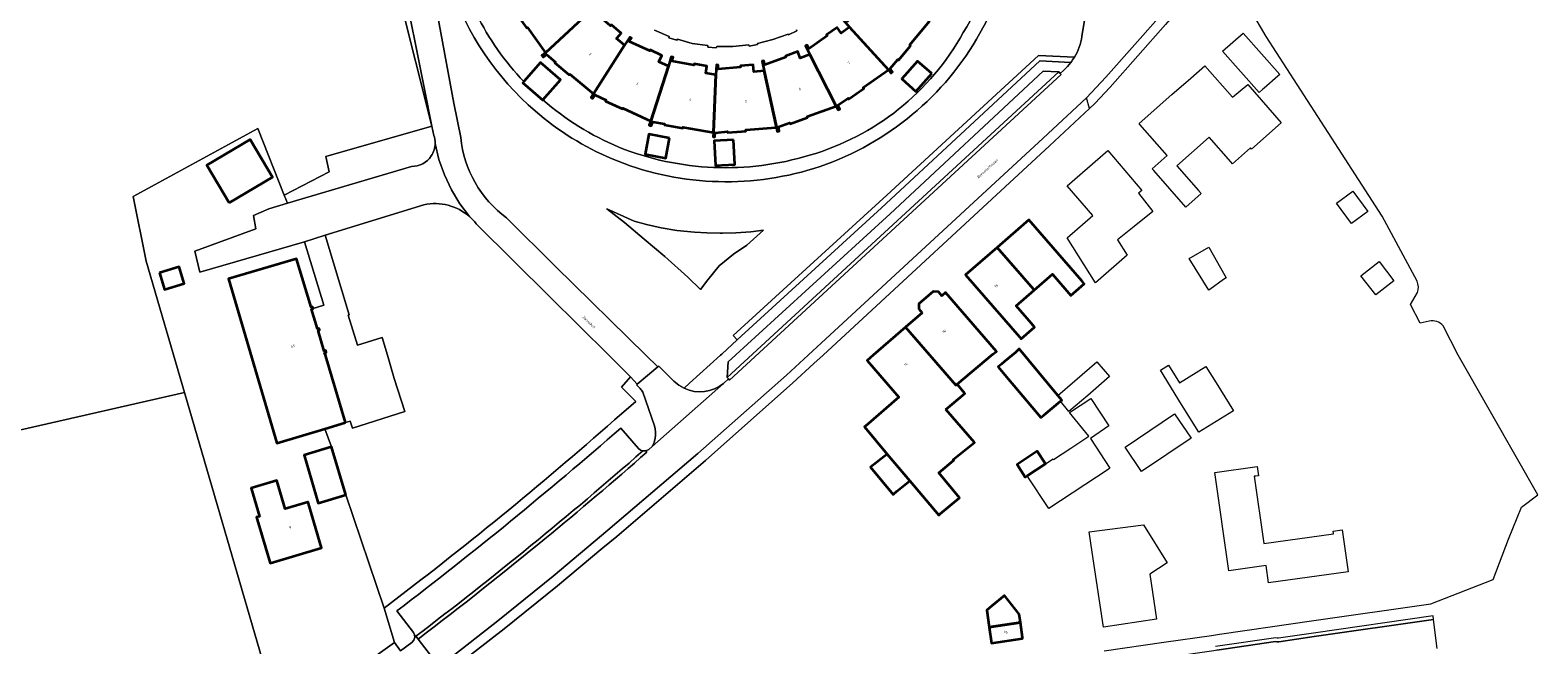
# Model space of a CAD drawing. Header units: metres. Extents: x 201541 to 204988, y 387833 to 394342.
# Tile 78 of 214: x 204094 to 204306, y 389959 to 390046. Entities that reach past the tile are written whole.
import ezdxf
from ezdxf.enums import TextEntityAlignment as Align

# ---------------------------------------------------------------- set-up
doc = ezdxf.new("R2010")
doc.units = ezdxf.units.M
doc.layers.get('Defpoints').update_dxf_attribs({"lineweight": 25})
for name, color, linetype, lineweight in [('B-WE-GR-BEPLANTING_CULTUUR_BOSPLANTSOEN-GV', 90, 'Continuous', 18), ('B-WE-GR-BEPLANTING_CULTUUR_HEESTERS-GV', 90, 'Continuous', 18), ('B-WE-GR-BOS_LOOF-GV', 40, 'Continuous', 13), ('B-WE-GR-GROENVOORZIENING-GV', 80, 'Continuous', 18), ('B-WE-IE-TERREINAFSCHEIDING_KUNSTMATIG_MUUR-G', 90, 'IE-TERREINAFSCHEIDING-KUNSTMATIG-DICHT', 18), ('B-WE-OG-BEBOUWING-GV', 7, 'Continuous', 35), ('B-WE-OG-BEBOUWING-T18', 10, 'Continuous', 18), ('B-WE-OG-TERREIN_CULTUURSCHEIDING-GV', 7, 'Continuous', 18), ('B-WE-OG-TERREIN_ERF-GV', 7, 'Continuous', 18), ('B-WE-VH-VERHARDING_ASFALT-GV', 252, 'Continuous', 18), ('B-WE-VH-VERHARDING_BETONSTRAATSTEEN-GV', 252, 'Continuous', 18), ('B-WE-VH-VERHARDING_HALFVERHARDING-GV', 252, 'Continuous', 18), ('B-WE-VH-VERHARDING_OPEN-GV', 252, 'Continuous', 18), ('B-WE-VH-VERHARDING_TEGEL-GV', 252, 'Continuous', 18)]:
    doc.layers.add(name, color=color, linetype=linetype, lineweight=lineweight)
doc.styles.add('NLCS-ISO-M200-T18', font='NLCS-ISO.ttf', dxfattribs={"height": 0.36})
doc.linetypes.add('IE-TERREINAFSCHEIDING-KUNSTMATIG-DICHT', pattern='A,8,-1,[82,NLCS.SHX,S=0.75,R=90,X=0,Y=0],-1', length=10)

msp = doc.modelspace()

# ---------------------------------------------------------------- linework, layer by layer
at = {"layer": 'B-WE-GR-BEPLANTING_CULTUUR_BOSPLANTSOEN-GV'}
msp.add_lwpolyline([(204141.681, 390075.782), (204142.899, 390076), (204142.561, 390078.401), (204141.88, 390078.29), (204141.633, 390079.884), (204115.289, 390077.671), (204110.894, 390081.316), (204109.229, 390082.697), (204108.341, 390086.66), (204104.517, 390085.873), (204108.038, 390070.901), (204139.217, 390078.125), (204150.778, 390032.194), (204149.77, 390037.174), (204146.527, 390053.35), (204145.253, 390059.497), (204144.393, 390065.617), (204143.269, 390073.376), (204143.172, 390074.063), (204142.032, 390073.866)], close=True, dxfattribs=at)
for points in [[(204149.648, 390021.136), (204135.773, 390016.865), (204139.134, 390005.681), (204138.981, 390005.634), (204140.281, 390001.389), (204143.782, 390002.462), (204144.504, 390000), (204145.469, 389996.71), (204146.951, 389992.062), (204139.618, 389989.723), (204139.287, 389990.73), (204138.618, 389990.526), (204135.721, 389989.658), (204136.667, 389987.095), (204138.659, 389980.353), (204144.031, 389964.445)], [(204176.447, 389990.898), (204179.476, 389993.477), (204177.426, 389995.485), (204178.689, 389996.977), (204175.638, 390000), (204167.29, 390008.27), (204157.13, 390018.302)]]:
    msp.add_lwpolyline(points, dxfattribs=at)
for points in [[(204156.046, 390019.493, 0.2397612), (204149.648, 390021.136)], [(204157.13, 390018.302, 0.0557219), (204156.046, 390019.493)], [(204144.031, 389964.445, 0.0195862), (204176.447, 389990.898)]]:
    msp.add_lwpolyline(points, format="xyb", dxfattribs=at)
at = {"layer": 'B-WE-GR-BEPLANTING_CULTUUR_HEESTERS-GV'}
msp.add_lwpolyline([(204175.388, 390020.574), (204177.875, 390018.672), (204180.637, 390016.315), (204183.549, 390013.857), (204186.763, 390010.948), (204188.555, 390009.254), (204189.572, 390010.61), (204191.187, 390012.542), (204193.206, 390014.215), (204195.081, 390015.484), (204197.424, 390017.594), (204195.635, 390017.348), (204193.526, 390017.197), (204191.644, 390017.155), (204191.316, 390017.147), (204189.458, 390017.197), (204187.701, 390017.298), (204185.24, 390017.549), (204183.03, 390017.9), (204180.972, 390018.351), (204179.214, 390018.853)], close=True, dxfattribs=at)
at = {"layer": 'B-WE-GR-BOS_LOOF-GV'}
msp.add_lwpolyline([(204092.963, 389989.487), (204115.961, 389994.757), (204110.573, 390013.227), (204108.726, 390022.298), (204126.293, 390031.892), (204129.986, 390022.516), (204136.322, 390025.772), (204135.833, 390027.933), (204150.778, 390032.194), (204139.217, 390078.125), (204108.038, 390070.901), (204104.517, 390085.873), (204108.341, 390086.66), (204096.791, 390113.782), (204090.601, 390136.962)], dxfattribs=at)
at = {"layer": 'B-WE-GR-GROENVOORZIENING-GV'}
msp.add_lwpolyline([(204241.146, 390041.88), (204236.1, 390042.141), (204214.761, 390022.511), (204193.145, 390002.749), (204193.732, 390002.16), (204214.004, 390020.695), (204236.31, 390041.39), (204240.642, 390041.144)], dxfattribs=at)
msp.add_lwpolyline([(204240.642, 390041.144, 0.0273667), (204241.146, 390041.88)], format="xyb", dxfattribs=at)
msp.add_lwpolyline([(204092.963, 389989.487), (204049.237, 389979.603), (204032.831, 389976.129), (204041.786, 389937.342), (204048.534, 389938.9), (204059.44, 389941.291), (204071.353, 389943.903), (204091.858, 389948.399), (204126.905, 389957.242), (204115.961, 389994.757)], close=True, dxfattribs=at)
at = {"layer": 'B-WE-IE-TERREINAFSCHEIDING_KUNSTMATIG_MUUR-G'}
msp.add_lwpolyline([(204143.782, 390002.462), (204140.281, 390001.389), (204138.981, 390005.634), (204139.134, 390005.681)], dxfattribs=at)
at = {"layer": 'B-WE-OG-BEBOUWING-GV'}
for points in [[(204161.849, 390049.991), (204161.062, 390049.582), (204161.187, 390049.343), (204161.734, 390049.627), (204162.706, 390048.243), (204162.573, 390048.149), (204164.084, 390046), (204164.213, 390046.09), (204166.725, 390042.506), (204172.674, 390047.992), (204171.847, 390049.17), (204172.649, 390049.733), (204171.596, 390051.232), (204171.474, 390051.146), (204169.65, 390053.745), (204170.163, 390054.009), (204170.037, 390054.253)], [(204214.98, 390040.114), (204215.336, 390039.644), (204215.566, 390039.818), (204215.21, 390040.288), (204216.301, 390041.592), (204216.415, 390041.496), (204218.102, 390043.514), (204217.988, 390043.61), (204220.774, 390046.942), (204213.952, 390051.311), (204213.004, 390050.183), (204212.254, 390050.814), (204211.088, 390049.427), (204211.21, 390049.324), (204209.173, 390046.903), (204208.799, 390047.325), (204208.603, 390047.151), (204209.524, 390046.113)], [(204173.484, 390036.726), (204177.861, 390043.566), (204176.756, 390044.509), (204177.392, 390045.255), (204176.009, 390046.435), (204175.887, 390046.294), (204173.478, 390048.349), (204173.891, 390048.719), (204173.711, 390048.92), (204172.674, 390047.992), (204166.725, 390042.506), (204166.238, 390042.147), (204166.409, 390041.915), (204166.896, 390042.274), (204168.156, 390041.213), (204168.065, 390041.104), (204170.077, 390039.41), (204170.169, 390039.518)], [(204203.807, 390043.083), (204203.541, 390043.605), (204203.3, 390043.482), (204203.927, 390042.252), (204207.643, 390035.011), (204207.902, 390034.481), (204208.145, 390034.6), (204207.886, 390035.13), (204209.304, 390036.126), (204209.39, 390036.003), (204211.53, 390037.506), (204211.443, 390037.629), (204214.98, 390040.114), (204209.524, 390046.113), (204208.34, 390045.278), (204207.775, 390046.079), (204206.293, 390045.033), (204206.384, 390044.903)], [(204181.576, 390032.904), (204184.036, 390040.638), (204182.712, 390041.257), (204183.127, 390042.145), (204181.471, 390042.918), (204181.404, 390042.773), (204178.539, 390044.11), (204178.85, 390044.585), (204178.626, 390044.732), (204177.861, 390043.566), (204173.484, 390036.726), (204173.164, 390036.23), (204173.381, 390036.09), (204173.707, 390036.591), (204175.265, 390035.864), (204175.199, 390035.723), (204177.568, 390034.617), (204177.63, 390034.75)], [(204163.691, 390038.463), (204163.554, 390038.306), (204166.35, 390035.851), (204166.381, 390035.887), (204168.842, 390038.689), (204166.047, 390041.144)], [(204184.036, 390040.638), (204181.576, 390032.904), (204181.35, 390032.359), (204181.599, 390032.256), (204181.827, 390032.815), (204183.497, 390032.519), (204183.472, 390032.375), (204186.064, 390031.913), (204186.089, 390032.06), (204190.365, 390031.299), (204190.702, 390039.404), (204189.28, 390039.657), (204189.452, 390040.622), (204187.663, 390040.94), (204187.632, 390040.767), (204184.538, 390041.356), (204184.703, 390041.889), (204184.448, 390041.968)], [(204190.702, 390039.404), (204190.365, 390031.299), (204190.323, 390030.711), (204190.573, 390030.693), (204190.615, 390031.281), (204192.343, 390031.433), (204192.356, 390031.284), (204193.711, 390031.404), (204194.925, 390031.511), (204194.912, 390031.659), (204199.152, 390032.032), (204199.261, 390032.042), (204197.506, 390039.956), (204196.053, 390039.834), (204195.971, 390040.811), (204194.158, 390040.659), (204194.172, 390040.499), (204191.021, 390040.228), (204191.055, 390040.793), (204190.786, 390040.809)], [(204197.6, 390040.821), (204197.483, 390041.378), (204197.22, 390041.323), (204197.506, 390039.956), (204199.261, 390032.042), (204199.343, 390031.458), (204199.605, 390031.496), (204199.527, 390032.081), (204201.095, 390032.647), (204201.146, 390032.506), (204203.622, 390033.4), (204203.571, 390033.541), (204207.643, 390035.011), (204203.927, 390042.252), (204202.559, 390041.753), (204202.223, 390042.674), (204200.511, 390042.049), (204200.564, 390041.904)], [(204221.09, 390039.58), (204219.099, 390041.347), (204216.87, 390038.836), (204218.861, 390037.069)], [(204122.27, 390021.428), (204128.331, 390025.04), (204125.18, 390030.33), (204119.118, 390026.717)], [(204184.187, 390030.504), (204181.293, 390031.051), (204180.765, 390028.254), (204183.659, 390027.708)], [(204193.194, 390030.278), (204190.477, 390030.133), (204190.664, 390026.647), (204193.382, 390026.793)], [(204242.185, 390010.429), (204234.741, 390019.014), (204230.296, 390015.159), (204235.412, 390009.259), (204235.507, 390009.15), (204238.077, 390011.378), (204240.657, 390008.402), (204242.533, 390010.028)], [(204138.618, 389990.526), (204135.779, 390000), (204135.682, 390000.322), (204135.912, 390000.391), (204135.837, 390000.642), (204135.607, 390000.573), (204134.745, 390003.449), (204134.975, 390003.518), (204134.904, 390003.756), (204134.674, 390003.687), (204133.838, 390006.477), (204134.068, 390006.546), (204133.99, 390006.805), (204133.76, 390006.736), (204131.719, 390013.546), (204122.141, 390010.713), (204128.966, 389987.634), (204135.721, 389989.658)], [(204235.412, 390009.259), (204230.296, 390015.159), (204225.851, 390011.305), (204233.436, 390002.56), (204233.665, 390002.296), (204235.55, 390003.93), (204235.113, 390004.435), (204232.948, 390006.931), (204235.507, 390009.15)], [(204112.425, 390011.576), (204113.151, 390009.225), (204115.934, 390010.085), (204115.208, 390012.435)], [(204219.722, 390005.952), (204217.381, 390003.932), (204224.479, 389995.785), (204224.648, 389995.925), (204229.697, 390000.121), (204230.172, 390000.516), (204223.023, 390008.801), (204222.508, 390008.357), (204222.031, 390008.909), (204221.298, 390008.963), (204219.276, 390007.219), (204219.245, 390006.505)], [(204223.048, 389992.347), (204225.755, 389994.602), (204224.648, 389995.925), (204224.479, 389995.785), (204217.381, 390003.932), (204212.825, 390000), (204211.975, 389999.266), (204216.45, 389994.08), (204211.812, 389990.077), (204211.624, 389989.915), (204214.825, 389986.104), (204217.99, 389982.337), (204222.058, 389977.493), (204222.287, 389977.685), (204225, 389979.965), (204222.07, 389983.454), (204224.189, 389985.234), (204224.109, 389985.329), (204227.087, 389987.711)], [(204232.642, 389995.72), (204236.423, 389991.214), (204236.85, 389991.569), (204239.201, 389993.521), (204239.363, 389993.655), (204238.813, 389994.317), (204233.371, 390000.871), (204232.882, 390000.397), (204231.34, 389999.113), (204230.876, 389998.727), (204230.43, 389998.356), (204231.841, 389996.674)], [(204138.659, 389980.353), (204136.667, 389987.095), (204132.794, 389985.951), (204134.785, 389979.209)], [(204216.152, 389980.898), (204217.99, 389982.337), (204214.825, 389986.104), (204212.456, 389984.245), (204215.646, 389980.427)], [(204234.52, 389983.03), (204237.093, 389984.724), (204235.929, 389986.491), (204233.082, 389984.616), (204234.246, 389982.849)], [(204126.186, 389976.916), (204127.994, 389970.771), (204135.251, 389972.906), (204133.417, 389979.138), (204133.356, 389979.344), (204133.315, 389979.332), (204130.116, 389978.391), (204128.948, 389982.359), (204125.364, 389981.305), (204126.532, 389977.336), (204126.1, 389977.209)], [(204233.382, 389963.58), (204231.304, 389966.19), (204229.507, 389964.714), (204228.823, 389964.152), (204229.151, 389961.776), (204233.55, 389962.403)], [(204233.55, 389962.403), (204229.151, 389961.776), (204229.476, 389959.531), (204233.87, 389960.156), (204233.846, 389960.323)]]:
    msp.add_lwpolyline(points, close=True, dxfattribs=at)
at = {"layer": 'B-WE-OG-TERREIN_CULTUURSCHEIDING-GV'}
for points in [[(204228.434, 390084.419, -0.2601281), (204227.387, 390044.427)], [(204165.336, 390034.292, -0.1336417), (204153.356, 390052.061)], [(204227.387, 390044.427, -0.1844271), (204204.513, 390026.253)], [(204241.146, 390041.88, 0.0993137), (204242.205, 390044.826)], [(204176.105, 390027.603, -0.0781206), (204165.336, 390034.292)], [(204154.833, 390030.595, 0.212681), (204161.284, 390019.287)], [(204204.513, 390026.253, -0.1757264), (204176.105, 390027.603)]]:
    msp.add_lwpolyline(points, format="xyb", dxfattribs=at)
for points in [[(204242.205, 390044.826), (204244.506, 390058.84)], [(204151.223, 390049.648), (204153.861, 390035.412), (204154.833, 390030.595)], [(204161.284, 390019.287), (204168.172, 390012.458), (204180.883, 390000), (204182.568, 389998.349), (204182.687, 389998.473), (204184.822, 389996.322), (204185.494, 389995.786), (204186.241, 389995.358), (204187.003, 389996.048), (204191.368, 390000), (204191.548, 390000.163), (204193.732, 390002.16), (204193.145, 390002.749), (204214.761, 390022.511), (204236.1, 390042.141), (204241.146, 390041.88)]]:
    msp.add_lwpolyline(points, dxfattribs=at)
msp.add_lwpolyline([(204175.388, 390020.574), (204179.214, 390018.853), (204180.972, 390018.351), (204183.03, 390017.9), (204185.24, 390017.549), (204187.701, 390017.298), (204189.458, 390017.197), (204191.316, 390017.147), (204191.644, 390017.155), (204193.526, 390017.197), (204195.635, 390017.348), (204197.424, 390017.594), (204195.081, 390015.484), (204193.206, 390014.215), (204191.187, 390012.542), (204189.572, 390010.61), (204188.555, 390009.254), (204186.763, 390010.948), (204183.549, 390013.857), (204180.637, 390016.315), (204177.875, 390018.672)], close=True, dxfattribs=at)
at = {"layer": 'B-WE-OG-TERREIN_ERF-GV'}
for points in [[(204225.512, 390045.362, 0.1979906), (204230.124, 390074.432)], [(204157.019, 390047.976, 0.0742065), (204163.691, 390038.463)], [(204203.898, 390028.116, 0.1993855), (204225.512, 390045.362)], [(204166.381, 390035.887, 0.0804166), (204177.065, 390029.25)], [(204177.065, 390029.25, 0.1708364), (204203.898, 390028.116)], [(204289.405, 390008.805, 0.2070304), (204289.345, 390010.398)], [(204293.014, 390004.143, 0.2750976), (204291.073, 390004.765)]]:
    msp.add_lwpolyline(points, format="xyb", dxfattribs=at)
for points in [[(204289.345, 390010.398), (204284.434, 390019.536), (204278.317, 390029.076), (204268.116, 390044.815), (204262.205, 390054.92), (204259.229, 390052.553), (204257.677, 390050.95), (204256.75, 390049.669), (204253.985, 390046.507), (204246.168, 390037.695), (204244.016, 390035.366), (204243.26, 390034.684), (204237.643, 390029.417), (204205.793, 390000), (204204.511, 389998.816), (204201.524, 389996.094), (204189.236, 389985.213), (204176.785, 389974.523), (204174.792, 389972.894), (204168.445, 389967.553), (204160.925, 389961.511), (204152.6, 389955.075), (204152.709, 389954.938)], [(204220.774, 390046.942), (204217.988, 390043.61), (204218.102, 390043.514), (204216.415, 390041.496), (204216.301, 390041.592), (204215.21, 390040.288), (204215.566, 390039.818), (204215.336, 390039.644), (204214.98, 390040.114), (204211.443, 390037.629), (204211.53, 390037.506), (204209.39, 390036.003), (204209.304, 390036.126), (204207.886, 390035.13), (204208.145, 390034.6), (204207.902, 390034.481), (204207.643, 390035.011), (204203.571, 390033.541), (204203.622, 390033.4), (204201.146, 390032.506), (204201.095, 390032.647), (204199.527, 390032.081), (204199.605, 390031.496), (204199.343, 390031.458), (204199.261, 390032.042), (204199.152, 390032.032), (204194.912, 390031.659), (204194.925, 390031.511), (204193.711, 390031.404), (204192.356, 390031.284), (204192.343, 390031.433), (204190.615, 390031.281), (204190.573, 390030.693), (204190.323, 390030.711), (204190.365, 390031.299), (204186.089, 390032.06), (204186.064, 390031.913), (204183.472, 390032.375), (204183.497, 390032.519), (204181.827, 390032.815), (204181.599, 390032.256), (204181.35, 390032.359), (204181.576, 390032.904), (204177.63, 390034.75), (204177.568, 390034.617), (204175.199, 390035.723), (204175.265, 390035.864), (204173.707, 390036.591), (204173.381, 390036.09), (204173.164, 390036.23), (204173.484, 390036.726), (204170.169, 390039.518), (204170.077, 390039.41), (204168.065, 390041.104), (204168.156, 390041.213), (204166.896, 390042.274), (204166.409, 390041.915), (204166.238, 390042.147), (204166.725, 390042.506), (204164.213, 390046.09)], [(204176.009, 390046.435), (204177.392, 390045.255), (204176.756, 390044.509), (204177.861, 390043.566), (204178.626, 390044.732), (204178.85, 390044.585), (204178.539, 390044.11), (204181.404, 390042.773), (204181.471, 390042.918), (204183.127, 390042.145), (204182.712, 390041.257), (204184.036, 390040.638), (204184.448, 390041.968), (204184.703, 390041.889), (204184.538, 390041.356), (204187.632, 390040.767), (204187.663, 390040.94), (204189.452, 390040.622), (204189.28, 390039.657), (204190.702, 390039.404), (204190.786, 390040.809), (204191.055, 390040.793), (204191.021, 390040.228), (204194.172, 390040.499), (204194.158, 390040.659), (204195.971, 390040.811), (204196.053, 390039.834), (204197.506, 390039.956), (204197.22, 390041.323), (204197.483, 390041.378), (204197.6, 390040.821), (204200.564, 390041.904), (204200.511, 390042.049), (204202.223, 390042.674), (204202.559, 390041.753), (204203.927, 390042.252), (204203.3, 390043.482), (204203.541, 390043.605), (204203.807, 390043.083), (204206.384, 390044.903), (204206.293, 390045.033), (204207.775, 390046.079), (204208.34, 390045.278), (204209.524, 390046.113)], [(204202.05, 390045.739), (204202.104, 390045.592), (204200.946, 390045.025), (204200.864, 390045.138), (204198.748, 390044.373), (204196.564, 390043.833), (204196.564, 390043.666), (204195.403, 390043.438), (204195.368, 390043.63), (204193.106, 390043.409), (204190.834, 390043.42), (204190.773, 390043.226), (204189.562, 390043.282), (204189.57, 390043.524), (204187.402, 390043.82), (204185.303, 390044.433), (204185.21, 390044.289), (204184.098, 390044.639), (204184.141, 390044.81), (204182.062, 390045.716)], [(204163.691, 390038.463), (204166.047, 390041.144), (204168.842, 390038.689), (204166.381, 390035.887)], [(204142.902, 389957.748), (204145.511, 389959.582), (204144.031, 389964.445), (204138.659, 389980.353), (204134.785, 389979.209), (204132.794, 389985.951), (204136.667, 389987.095), (204135.721, 389989.658), (204128.966, 389987.634), (204122.141, 390010.713), (204131.719, 390013.546), (204133.76, 390006.736), (204133.99, 390006.805), (204134.068, 390006.546), (204135.575, 390007.044), (204132.836, 390015.953), (204118.136, 390011.657), (204117.412, 390014.601), (204125.98, 390017.74), (204125.659, 390019.646), (204127.811, 390020.587), (204130.438, 390021.368), (204129.986, 390022.516), (204126.293, 390031.892), (204108.726, 390022.298), (204110.573, 390013.227), (204115.961, 389994.757), (204126.905, 389957.242)], [(204291.073, 390004.765), (204289.768, 390004.483), (204288.407, 390007.119), (204289.405, 390008.805)], [(204245.347, 389958.44), (204253.739, 389959.643), (204260.454, 389960.606), (204261.564, 389960.765), (204268.682, 389961.785), (204274.522, 389962.667), (204291.309, 389965.055), (204300.055, 389968.446), (204302.216, 389974.127), (204304.053, 389978.65), (204306.344, 389980.373), (204303.687, 389985.033), (204295.144, 389999.981), (204293.014, 390004.143)]]:
    msp.add_lwpolyline(points, dxfattribs=at)
for points in [[(204267.149, 390036.911), (204261.995, 390042.725), (204264.892, 390045.292), (204270.045, 390039.478), (204269.765, 390039.23), (204267.847, 390037.529), (204267.674, 390037.376)], [(204221.09, 390039.58), (204218.861, 390037.069), (204216.87, 390038.836), (204219.099, 390041.347)], [(204263.391, 390036.26), (204265.542, 390038.078), (204270.24, 390032.65), (204266.074, 390028.966), (204265.93, 390029.13), (204263.404, 390026.915), (204263.172, 390027.18), (204260.129, 390030.649), (204255.565, 390026.641), (204258.609, 390023.173), (204259.003, 390022.725), (204256.831, 390020.817), (204252.328, 390025.945), (204252.097, 390026.208), (204254.214, 390028.067), (204250.363, 390032.453), (204250.253, 390032.579), (204254.878, 390036.635), (204257.521, 390038.954), (204259.503, 390040.692)], [(204122.27, 390021.428), (204119.118, 390026.717), (204125.18, 390030.33), (204128.331, 390025.04)], [(204184.187, 390030.504), (204183.659, 390027.708), (204180.765, 390028.254), (204181.293, 390031.051)], [(204193.194, 390030.278), (204193.382, 390026.793), (204190.664, 390026.647), (204190.477, 390030.133)], [(204243.721, 390019.616), (204240.109, 390023.828), (204245.864, 390028.764), (204250.659, 390023.171), (204250.159, 390022.762), (204252.193, 390020.197), (204249.546, 390018.098), (204247.202, 390016.206), (204248.551, 390014.058), (204244.116, 390010.17), (204240.151, 390016.486)], [(204280.311, 390023.074), (204282.428, 390020.185), (204280.132, 390018.502), (204278.014, 390021.39)], [(204230.296, 390015.159), (204234.741, 390019.014), (204242.185, 390010.429), (204242.533, 390010.028), (204240.657, 390008.402), (204238.077, 390011.378), (204235.507, 390009.15), (204232.948, 390006.931), (204235.113, 390004.435), (204235.55, 390003.93), (204233.665, 390002.296), (204233.436, 390002.56), (204225.851, 390011.305)], [(204260.043, 390015.169), (204262.328, 390011.209), (204262.512, 390010.89), (204262.131, 390010.617), (204260.188, 390009.221), (204260.049, 390009.122), (204257.316, 390013.594)], [(204112.425, 390011.576), (204115.208, 390012.435), (204115.934, 390010.085), (204113.151, 390009.225)], [(204286.095, 390010.429), (204283.532, 390008.484), (204281.44, 390011.135), (204284.016, 390013.168)], [(204225.755, 389994.602), (204223.048, 389992.347), (204227.087, 389987.711), (204224.109, 389985.329), (204224.189, 389985.234), (204222.07, 389983.454), (204225, 389979.965), (204222.287, 389977.685), (204222.058, 389977.493), (204217.99, 389982.337), (204216.152, 389980.898), (204215.646, 389980.427), (204212.456, 389984.245), (204214.825, 389986.104), (204211.624, 389989.915), (204211.812, 389990.077), (204216.45, 389994.08), (204211.975, 389999.266), (204212.825, 390000), (204217.381, 390003.932), (204219.722, 390005.952), (204219.245, 390006.505), (204219.276, 390007.219), (204221.298, 390008.963), (204222.031, 390008.909), (204222.508, 390008.357), (204223.023, 390008.801), (204230.172, 390000.516), (204229.697, 390000.121), (204224.648, 389995.925)], [(204236.85, 389991.569), (204236.423, 389991.214), (204232.642, 389995.72), (204231.841, 389996.674), (204230.43, 389998.356), (204230.876, 389998.727), (204231.34, 389999.113), (204232.882, 390000.397), (204233.371, 390000.871), (204238.813, 389994.317), (204241.228, 389996.412), (204244.291, 389999.069), (204246.092, 389996.993), (204243.029, 389994.336), (204240.357, 389992.096), (204239.201, 389993.521)], [(204256.222, 389993.086), (204253.25, 389997.885), (204254.406, 389998.601), (204255.953, 389996.103), (204259.657, 389998.397), (204261.082, 389996.097), (204263.519, 389992.164), (204258.659, 389989.152)], [(204234.52, 389983.03), (204234.246, 389982.849), (204233.082, 389984.616), (204235.929, 389986.491), (204237.093, 389984.724), (204238.152, 389985.421), (204238.214, 389985.327), (204240.66, 389986.938), (204243.188, 389988.602), (204240.471, 389991.955), (204243.464, 389993.924), (204246.015, 389990.044), (204243.394, 389988.29), (204246.144, 389984.112), (204245.897, 389983.949), (204237.538, 389978.446)], [(204250.61, 389983.626), (204248.291, 389987.06), (204255.25, 389991.759), (204257.569, 389988.325)], [(204277.579, 389974.938), (204277.532, 389975.275), (204278.839, 389975.459), (204279.671, 389969.547), (204268.476, 389967.971), (204268.13, 389970.426), (204262.857, 389969.699), (204260.902, 389983.515), (204266.843, 389984.356), (204267.028, 389983.049), (204266.691, 389983.001), (204266.454, 389982.967), (204267.777, 389973.515), (204277.586, 389974.888)], [(204133.417, 389979.138), (204135.251, 389972.906), (204127.994, 389970.771), (204126.186, 389976.916), (204126.1, 389977.209), (204126.532, 389977.336), (204125.364, 389981.305), (204128.948, 389982.359), (204130.116, 389978.391), (204133.315, 389979.332), (204133.356, 389979.344)], [(204243.239, 389975.17), (204250.891, 389976.148), (204254.199, 389970.783), (204251.754, 389969.229), (204252.7, 389962.873), (204245.232, 389961.764), (204243.662, 389972.323)], [(204229.151, 389961.776), (204228.823, 389964.152), (204229.507, 389964.714), (204231.304, 389966.19), (204233.382, 389963.58), (204233.55, 389962.403), (204233.846, 389960.323), (204233.87, 389960.156), (204229.476, 389959.531)]]:
    msp.add_lwpolyline(points, close=True, dxfattribs=at)
at = {"layer": 'B-WE-VH-VERHARDING_ASFALT-GV'}
for points in [[(204144.99, 390090.005), (204145.998, 390092.324), (204145.154, 390097.849), (204138.254, 390096.767), (204139.048, 390091.217), (204140.16, 390089.358), (204141.017, 390083.846), (204141.633, 390079.884), (204141.88, 390078.29), (204142.561, 390078.401), (204142.899, 390076), (204143.172, 390074.063), (204143.269, 390073.376), (204144.393, 390065.617), (204145.253, 390059.497), (204146.527, 390053.35), (204149.77, 390037.174), (204150.778, 390032.194), (204151.038, 390030.908)], [(204151.827, 389956.225), (204160.023, 389962.627), (204167.846, 389968.913), (204175.52, 389975.381), (204188.18, 389986.183), (204200.664, 389997.191), (204203.706, 390000), (204236.768, 390030.533), (204242.875, 390036.202), (204245.562, 390039.092), (204252.986, 390047.45), (204255.644, 390050.495), (204256.575, 390051.754), (204258.016, 390053.655), (204261.216, 390057.878), (204258.957, 390060.774)], [(204244.506, 390058.84), (204242.205, 390044.826)], [(204154.833, 390030.595), (204153.861, 390035.412), (204151.223, 390049.648)], [(204182.062, 390045.716), (204184.141, 390044.81), (204184.098, 390044.639), (204185.21, 390044.289), (204185.303, 390044.433), (204187.402, 390043.82), (204189.57, 390043.524), (204189.562, 390043.282), (204190.773, 390043.226), (204190.834, 390043.42), (204193.106, 390043.409), (204195.368, 390043.63), (204195.403, 390043.438), (204196.564, 390043.666), (204196.564, 390043.833), (204198.748, 390044.373), (204200.864, 390045.138), (204200.946, 390045.025), (204202.104, 390045.592), (204202.05, 390045.739)], [(204240.642, 390041.144), (204240.162, 390040.595), (204239.651, 390040.075), (204239.157, 390039.62), (204239.299, 390039.465), (204192.641, 389996.507), (204192.487, 389996.674), (204191.773, 389996.023), (204181.763, 389987.182), (204181.261, 389986.754), (204180.884, 389986.531), (204181.016, 389986.381)], [(204166.381, 390035.887), (204166.35, 390035.851), (204163.554, 390038.306), (204163.691, 390038.463)], [(204151.221, 390029.775), (204151.763, 390027.528), (204152.532, 390025.348), (204153.521, 390023.259), (204154.718, 390021.281), (204156.046, 390019.493)], [(204156.046, 390019.493), (204154.718, 390021.281), (204153.521, 390023.259), (204152.532, 390025.348), (204151.763, 390027.528), (204151.221, 390029.775)], [(204147.895, 390026.532), (204130.438, 390021.368), (204127.811, 390020.587), (204125.659, 390019.646), (204125.98, 390017.74), (204117.412, 390014.601), (204118.136, 390011.657), (204132.836, 390015.953), (204135.773, 390016.865), (204149.648, 390021.136)], [(204157.13, 390018.302), (204167.29, 390008.27), (204175.638, 390000), (204178.689, 389996.977), (204179.641, 389995.937), (204182.568, 389998.349), (204180.883, 390000), (204168.172, 390012.458), (204161.284, 390019.287)], [(204186.241, 389995.358), (204185.494, 389995.786), (204184.822, 389996.322), (204182.687, 389998.473), (204182.568, 389998.349), (204179.641, 389995.937), (204179.548, 389995.829), (204180.056, 389995.316)], [(204180.436, 389994.816), (204182.098, 389990.064)], [(204182.188, 389988.316), (204182.012, 389987.735), (204181.763, 389987.182), (204191.773, 389996.023)], [(204148.813, 389960.085), (204151.518, 389956.621), (204151.827, 389956.225)]]:
    msp.add_lwpolyline(points, dxfattribs=at)
for points in [[(204227.387, 390044.427, 0.2601281), (204228.434, 390084.419)], [(204230.124, 390074.432, -0.1979906), (204225.512, 390045.362)], [(204153.356, 390052.061, 0.1336417), (204165.336, 390034.292)], [(204163.691, 390038.463, -0.0742065), (204157.019, 390047.976)], [(204225.512, 390045.362, -0.1993855), (204203.898, 390028.116)], [(204204.513, 390026.253, 0.1844271), (204227.387, 390044.427)], [(204242.205, 390044.826, -0.0993137), (204241.146, 390041.88)], [(204241.146, 390041.88, -0.0273667), (204240.642, 390041.144)], [(204177.065, 390029.25, -0.0804166), (204166.381, 390035.887)], [(204165.336, 390034.292, 0.0781206), (204176.105, 390027.603)], [(204151.038, 390030.908, -0.0877974), (204151.221, 390029.775)], [(204161.284, 390019.287, -0.212681), (204154.833, 390030.595)], [(204151.221, 390029.775, -0.1435737), (204150.672, 390028.005)], [(204203.898, 390028.116, -0.1708364), (204177.065, 390029.25)], [(204150.672, 390028.005, -0.254258), (204147.895, 390026.532)], [(204176.105, 390027.603, 0.1757264), (204204.513, 390026.253)], [(204149.648, 390021.136, -0.2397612), (204156.046, 390019.493)], [(204156.046, 390019.493, -0.0557219), (204157.13, 390018.302)], [(204180.056, 389995.316, -0.0159229), (204180.436, 389994.816)], [(204191.773, 389996.023, -0.2920207), (204186.241, 389995.358)], [(204182.098, 389990.064, -0.0938085), (204182.188, 389988.316)], [(204181.016, 389986.381, -0.0082983), (204166.672, 389974.193)], [(204166.672, 389974.193, -0.0096072), (204148.813, 389960.085)]]:
    msp.add_lwpolyline(points, format="xyb", dxfattribs=at)
at = {"layer": 'B-WE-VH-VERHARDING_BETONSTRAATSTEEN-GV'}
for points in [[(204238.96, 390039.833), (204236.778, 390039.941), (204215.212, 390019.883), (204192.467, 389999.075), (204192.302, 389996.875)], [(204192.641, 389996.507), (204239.299, 390039.465), (204239.157, 390039.62), (204238.96, 390039.833), (204192.302, 389996.875), (204192.487, 389996.674)]]:
    msp.add_lwpolyline(points, close=True, dxfattribs=at)
for points in [[(204177.35, 389989.758, -0.0163759), (204145.843, 389964.046)], [(204148.505, 389960.479, 0.017436), (204180.448, 389986.533)], [(204180.448, 389986.533, -0.017436), (204148.505, 389960.479)], [(204166.672, 389974.193, 0.0082983), (204181.016, 389986.381)], [(204148.813, 389960.085, 0.0096072), (204166.672, 389974.193)]]:
    msp.add_lwpolyline(points, format="xyb", dxfattribs=at)
for points in [[(204180.448, 389986.533), (204180.118, 389986.65), (204179.845, 389986.867), (204177.35, 389989.758)], [(204181.016, 389986.381), (204180.884, 389986.531), (204180.448, 389986.533)], [(204145.843, 389964.046), (204148.158, 389961)], [(204292.202, 389958.772), (204291.673, 389962.842), (204274.858, 389960.432), (204269.911, 389959.705), (204269.624, 389959.704), (204269.46, 389959.736), (204261.168, 389958.548), (204261.008, 389958.471), (204260.742, 389958.413), (204217.757, 389952.268), (204208.035, 389951.001), (204198.603, 389949.898), (204191.654, 389949.136), (204185.12, 389948.67), (204173.277, 389947.799), (204155.073, 389946.673), (204154.424, 389946.662), (204153.777, 389946.726), (204153.142, 389946.864), (204152.528, 389947.075), (204151.942, 389947.355), (204151.392, 389947.701), (204148.452, 389943.533)], [(204261.168, 389958.548), (204269.46, 389959.736), (204269.624, 389959.704), (204269.911, 389959.705), (204274.858, 389960.432), (204291.673, 389962.842), (204291.609, 389963.338), (204274.786, 389960.927), (204269.873, 389960.205), (204269.671, 389960.204), (204269.473, 389960.243), (204261.022, 389959.032)], [(204151.518, 389956.621), (204148.813, 389960.085), (204148.505, 389960.479), (204148.43, 389960.422), (204148.356, 389960.366), (204148.219, 389959.941), (204147.937, 389959.598), (204146.339, 389958.44)], [(204148.158, 389961), (204148.318, 389960.702), (204148.356, 389960.366), (204148.43, 389960.422), (204148.505, 389960.479)], [(204148.505, 389960.479), (204148.813, 389960.085)]]:
    msp.add_lwpolyline(points, dxfattribs=at)
at = {"layer": 'B-WE-VH-VERHARDING_HALFVERHARDING-GV'}
for points in [[(204150.778, 390032.194), (204135.833, 390027.933), (204136.322, 390025.772), (204129.986, 390022.516), (204130.438, 390021.368), (204147.895, 390026.532)], [(204151.038, 390030.908), (204150.778, 390032.194)]]:
    msp.add_lwpolyline(points, dxfattribs=at)
for points in [[(204151.221, 390029.775, 0.0877974), (204151.038, 390030.908)], [(204150.672, 390028.005, 0.1435737), (204151.221, 390029.775)], [(204147.895, 390026.532, 0.254258), (204150.672, 390028.005)]]:
    msp.add_lwpolyline(points, format="xyb", dxfattribs=at)
at = {"layer": 'B-WE-VH-VERHARDING_OPEN-GV'}
msp.add_lwpolyline([(204135.779, 390000), (204138.618, 389990.526), (204139.287, 389990.73), (204139.618, 389989.723), (204146.951, 389992.062), (204145.469, 389996.71), (204144.504, 390000), (204143.782, 390002.462), (204140.281, 390001.389), (204138.981, 390005.634), (204139.134, 390005.681), (204135.773, 390016.865), (204132.836, 390015.953), (204135.575, 390007.044), (204134.068, 390006.546), (204133.838, 390006.477), (204134.674, 390003.687), (204134.904, 390003.756), (204134.975, 390003.518), (204134.745, 390003.449), (204135.607, 390000.573), (204135.837, 390000.642), (204135.912, 390000.391), (204135.682, 390000.322)], close=True, dxfattribs=at)
at = {"layer": 'B-WE-VH-VERHARDING_TEGEL-GV'}
for points in [[(204236.31, 390041.39), (204214.004, 390020.695), (204193.732, 390002.16), (204191.548, 390000.163), (204191.368, 390000), (204187.003, 389996.048), (204186.241, 389995.358)], [(204191.773, 389996.023), (204192.487, 389996.674), (204192.302, 389996.875), (204192.467, 389999.075), (204215.212, 390019.883), (204236.778, 390039.941), (204238.96, 390039.833), (204239.157, 390039.62), (204239.651, 390040.075), (204240.162, 390040.595), (204240.642, 390041.144), (204236.31, 390041.39)], [(204204.511, 389998.816), (204205.793, 390000), (204237.643, 390029.417), (204243.26, 390034.684), (204242.875, 390036.202), (204236.768, 390030.533), (204203.706, 390000), (204200.664, 389997.191), (204188.18, 389986.183), (204175.52, 389975.381), (204167.846, 389968.913), (204160.023, 389962.627), (204151.827, 389956.225)], [(204152.709, 389954.938), (204152.6, 389955.075), (204160.925, 389961.511), (204168.445, 389967.553), (204174.792, 389972.894), (204176.785, 389974.523), (204189.236, 389985.213), (204201.524, 389996.094), (204204.511, 389998.816)], [(204180.056, 389995.316), (204179.548, 389995.829), (204179.641, 389995.937), (204178.689, 389996.977), (204177.426, 389995.485), (204179.476, 389993.477), (204176.447, 389990.898)], [(204182.098, 389990.064), (204180.436, 389994.816)], [(204177.35, 389989.758), (204179.845, 389986.867), (204180.118, 389986.65), (204180.448, 389986.533), (204180.884, 389986.531), (204181.261, 389986.754), (204181.763, 389987.182), (204182.012, 389987.735), (204182.188, 389988.316)], [(204144.031, 389964.445), (204145.511, 389959.582), (204146.339, 389958.44), (204147.937, 389959.598), (204148.219, 389959.941), (204148.356, 389960.366)], [(204148.356, 389960.366), (204148.318, 389960.702), (204148.158, 389961), (204145.843, 389964.046)], [(204146.339, 389958.44), (204145.511, 389959.582), (204142.902, 389957.748)]]:
    msp.add_lwpolyline(points, dxfattribs=at)
for points in [[(204180.436, 389994.816, 0.0159229), (204180.056, 389995.316)], [(204186.241, 389995.358, 0.2920207), (204191.773, 389996.023)], [(204176.447, 389990.898, -0.0195862), (204144.031, 389964.445)], [(204182.188, 389988.316, 0.0938085), (204182.098, 389990.064)], [(204145.843, 389964.046, 0.0163759), (204177.35, 389989.758)]]:
    msp.add_lwpolyline(points, format="xyb", dxfattribs=at)

# ---------------------------------------------------------------- texts
at = {"layer": 'B-WE-OG-BEBOUWING-T18', "style": 'NLCS-ISO-M200-T18'}
for s, rotation, p in [('2', 319.9, (204173.036, 390042.333)), ('7', 35, (204209.421, 390041.097)), ('3', 335, (204179.656, 390038.218)), ('6', 19.8, (204202.551, 390037.425)), ('4', 350, (204187.142, 390035.935)), ('5', 5, (204194.937, 390035.677)), ('18', 40.9, (204230.163, 390009.749)), ('16', 40.7, (204222.822, 390003.344)), ('45', 16.6, (204131.223, 390001.267)), ('14', 40.8, (204217.455, 389998.712)), ('9', 16.3, (204130.83, 389975.775)), ('1g', 8.1, (204231.485, 389961.072))]:
    msp.add_text(s, height=0.36, rotation=rotation, dxfattribs=at).set_placement(p, align=Align.MIDDLE)
at = {"layer": 'Defpoints', "color": 250, "style": 'NLCS-ISO-M200-T18'}
for s, rotation, p in [('Bernadettelaan', 42.6, (204228.935, 390026.235)), ('Zonnehof', 315.3, (204172.869, 390004.621))]:
    msp.add_text(s, height=0.36, rotation=rotation, dxfattribs=at).set_placement(p, align=Align.MIDDLE)

doc.saveas('drawing.dxf')
